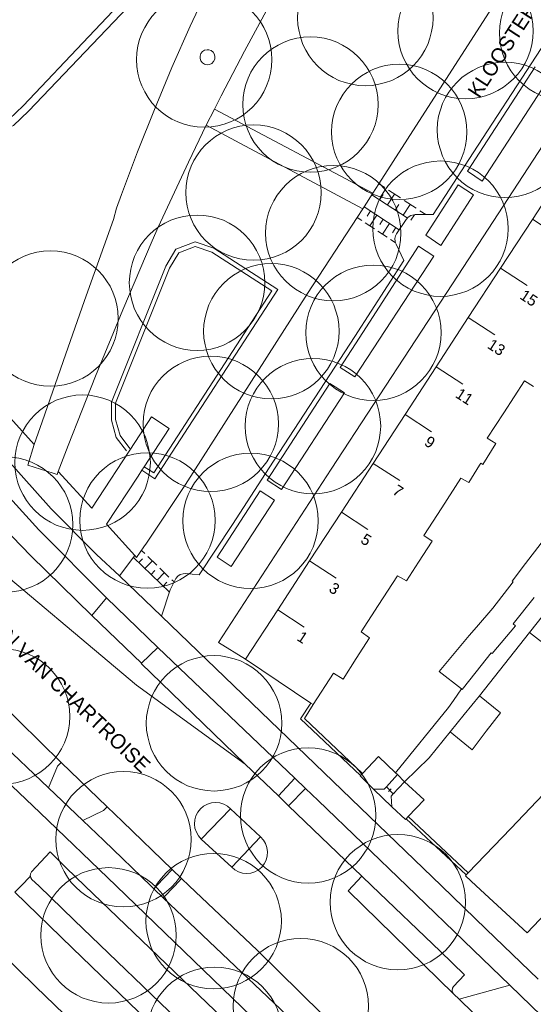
# Model space of a CAD drawing. Header units: metres. Extents: x 134994 to 136506, y 457393 to 459006.
# Tile 20 of 171: x 135253 to 135301, y 457789 to 457882. Entities that reach past the tile are written whole.
import ezdxf
from ezdxf.enums import TextEntityAlignment as Align

# ---------------------------------------------------------------- set-up
doc = ezdxf.new("R2010")
doc.units = ezdxf.units.M
for name, color, linetype, lineweight in [('B-WE-GR-BOOM-S', 250, 'Continuous', 13), ('B-WE-KG_BEBOUWING', 251, 'Continuous', 20), ('B-WE-KG_BEBOUWING TUSSENMUUR', 251, 'Continuous', 5), ('B-WE-KG_HUISNR', 251, 'Continuous', 5), ('B-WE-KG_ONDERGROND_REST', 251, 'Continuous', 5), ('B-WE-KG_STRAATNAAM', 251, 'Continuous', 5)]:
    doc.layers.add(name, color=color, linetype=linetype, lineweight=lineweight)
doc.styles.add('Styledgn000', font='dgn000.shx')

# ---------------------------------------------------------------- blocks, each defined once
blk = doc.blocks.new('SGR-BOOM_02')
blk.add_circle((0, 0), 6.4)

msp = doc.modelspace()

# ---------------------------------------------------------------- linework, layer by layer
at = {"layer": 'B-WE-KG_BEBOUWING', "flags": 128}
for points in [[(135283.069, 457835.335), (135280.058, 457830.72), (135277.051, 457826.105), (135274.006, 457821.437), (135280.187, 457817.285), (135280.399, 457817.145), (135282.324, 457820.122), (135280.399, 457817.145), (135280.187, 457817.285), (135274.006, 457821.437), (135277.051, 457826.105), (135280.058, 457830.72), (135283.069, 457835.335), (135286.077, 457839.948), (135289.085, 457844.563), (135292.033, 457849.082), (135295.062, 457853.729), (135298.112, 457858.405), (135301.121, 457863.02), (135304.054, 457867.516), (135307.063, 457872.131), (135310.148, 457876.862), (135313.155, 457881.476), (135316.166, 457886.089)], [(135301.216, 457847.226), (135300.374, 457847.762), (135298.404, 457844.737), (135296.837, 457842.331), (135297.675, 457841.813), (135296.425, 457839.847), (135296.236, 457839.967), (135296.114, 457839.77), (135295.111, 457838.151), (135294.368, 457838.539), (135292.542, 457835.735), (135290.845, 457833.129), (135291.645, 457832.606), (135290.34, 457830.595), (135289.202, 457828.841), (135288.36, 457829.312), (135286.531, 457826.503), (135284.916, 457824.023), (135285.732, 457823.459), (135284.461, 457821.489), (135285.732, 457823.459), (135284.916, 457824.023), (135286.531, 457826.503), (135288.36, 457829.312), (135289.202, 457828.841), (135290.34, 457830.595), (135291.645, 457832.606), (135290.845, 457833.129), (135292.542, 457835.735)], [(135301.947, 457832.396), (135300.481, 457830.468), (135299.221, 457828.812), (135299.316, 457828.741), (135297.371, 457826.264), (135299.316, 457828.741), (135299.221, 457828.812), (135300.481, 457830.468), (135301.947, 457832.396)], [(135301.283, 457827.273), (135299.292, 457824.77), (135299.528, 457824.586), (135297.331, 457821.959), (135297.222, 457822.043), (135295.801, 457820.244), (135294.482, 457818.573), (135294.426, 457818.616), (135292.319, 457820.258), (135293.724, 457821.958), (135295.129, 457823.659), (135293.724, 457821.958), (135292.319, 457820.258), (135294.426, 457818.616), (135294.482, 457818.573), (135295.801, 457820.244), (135297.222, 457822.043), (135297.331, 457821.959), (135299.528, 457824.586), (135299.292, 457824.77), (135301.283, 457827.273)], [(135295.807, 457800), (135294.786, 457800.952), (135294.87, 457801.04), (135294.786, 457800.952), (135295.807, 457800), (135300.624, 457795.552), (135304.795, 457799.937), (135304.854, 457800), (135308.511, 457803.815), (135312.228, 457807.692), (135316.543, 457812.195), (135319.661, 457815.447), (135323.619, 457819.576), (135317.805, 457825.023), (135323.619, 457819.576), (135319.661, 457815.447), (135316.543, 457812.195), (135312.228, 457807.692), (135308.511, 457803.815), (135304.854, 457800)]]:
    msp.add_lwpolyline(points, dxfattribs=at)
for points in [[(135302.178, 457825.638), (135303.531, 457827.36), (135305.426, 457829.548), (135305.541, 457829.451), (135307.035, 457828.195), (135308.106, 457827.295), (135305.586, 457825.802), (135303.565, 457827.334), (135303.531, 457827.36), (135305.426, 457829.548), (135305.541, 457829.451), (135308.48, 457832.914), (135309.846, 457831.707), (135307.035, 457828.195), (135308.106, 457827.295), (135305.586, 457825.802), (135304.269, 457824.058), (135302.953, 457822.315), (135300.859, 457823.958)], [(135302.178, 457825.638), (135303.531, 457827.36), (135303.565, 457827.334), (135305.586, 457825.802), (135304.269, 457824.058), (135302.953, 457822.315), (135300.859, 457823.958)], [(135283.232, 457819.547), (135282.324, 457820.122)], [(135296.755, 457814.615), (135298.095, 457816.358), (135296.117, 457817.966), (135294.681, 457816.209), (135293.337, 457814.566), (135295.415, 457812.872)], [(135296.755, 457814.615), (135298.095, 457816.358), (135296.117, 457817.966), (135294.681, 457816.209), (135293.337, 457814.566), (135295.415, 457812.872)], [(135288.38, 457810.52), (135287.323, 457809.366), (135287.119, 457809.144), (135286.096, 457809.157), (135287.835, 457807.463), (135289.124, 457806.285), (135289.181, 457806.344), (135289.124, 457806.285), (135287.835, 457807.463), (135287.764, 457808.499), (135287.971, 457808.718), (135287.764, 457808.499), (135287.835, 457807.463), (135286.096, 457809.157), (135284.826, 457810.391), (135284.863, 457810.431), (135284.826, 457810.391), (135286.096, 457809.157), (135287.119, 457809.144), (135287.323, 457809.366), (135288.38, 457810.52), (135288.191, 457810.696), (135286.566, 457812.247), (135285.057, 457810.638), (135286.566, 457812.247), (135288.191, 457810.696), (135288.38, 457810.52), (135289.043, 457809.849), (135290.901, 457808.135), (135289.383, 457806.554), (135290.901, 457808.135), (135289.043, 457809.849)]]:
    msp.add_lwpolyline(points, close=True, dxfattribs=at)
at = {"layer": 'B-WE-KG_BEBOUWING'}
for points in [[(135297.371, 457826.264), (135295.831, 457824.473), (135295.129, 457823.659), (135295.831, 457824.473)], [(135294.87, 457801.04), (135295.054, 457801.232), (135299.068, 457805.43), (135302.781, 457809.312), (135306.493, 457813.194), (135310.816, 457817.715), (135313.917, 457820.957), (135317.805, 457825.023), (135313.917, 457820.957), (135310.816, 457817.715), (135306.493, 457813.194), (135302.781, 457809.312), (135299.068, 457805.43), (135295.054, 457801.232)], [(135284.461, 457821.489), (135283.232, 457819.547)], [(135284.863, 457810.431), (135285.057, 457810.638)], [(135287.971, 457808.718), (135289.043, 457809.849)], [(135289.383, 457806.554), (135289.181, 457806.344)]]:
    msp.add_lwpolyline(points, close=True, dxfattribs=at)
at = {"layer": 'B-WE-KG_BEBOUWING TUSSENMUUR'}
for p, q in [((135301.117, 457863.022), (135303.63, 457861.384)), ((135298.108, 457858.408), (135300.621, 457856.77)), ((135295.046, 457853.741), (135297.559, 457852.103)), ((135292.022, 457849.089), (135294.535, 457847.451)), ((135289.081, 457844.566), (135291.594, 457842.928)), ((135286.072, 457839.952), (135288.585, 457838.314)), ((135283.063, 457835.338), (135285.576, 457833.7)), ((135283.063, 457835.338), (135285.576, 457833.7)), ((135280.059, 457830.72), (135282.567, 457829.086)), ((135280.059, 457830.72), (135282.567, 457829.086)), ((135277.045, 457826.11), (135279.558, 457824.472)), ((135277.045, 457826.11), (135279.558, 457824.472))]:
    msp.add_line(p, q, dxfattribs=at)
at = {"layer": 'B-WE-KG_ONDERGROND_REST'}
for p, q in [((135302.557, 457891.207), (135290.664, 457872.707)), ((135301.394, 457877.431), (135294.992, 457867.562)), ((135270.285, 457871.94), (135271.063, 457873.438)), ((135286.033, 457865.487), (135271.063, 457873.438)), ((135270.285, 457871.94), (135285.095, 457864.028)), ((135286.607, 457866.382), (135287.162, 457866.018)), ((135291.032, 457861.514), (135294.117, 457866.288)), ((135285.943, 457865.348), (135289.289, 457863.15)), ((135286.672, 457864.869), (135287.009, 457865.383)), ((135287.411, 457864.384), (135288.086, 457865.411)), ((135287.531, 457865.775), (135288.641, 457865.046)), ((135288.151, 457863.898), (135288.488, 457864.411)), ((135288.89, 457863.412), (135289.565, 457864.439)), ((135289.01, 457864.804), (135290.12, 457864.075)), ((135261.805, 457864.065), (135261.508, 457863.004)), ((135288.539, 457862.03), (135285.215, 457864.213)), ((135285.816, 457863.818), (135285.483, 457863.31)), ((135286.417, 457863.423), (135285.75, 457862.407)), ((135289.63, 457862.927), (135289.967, 457863.44)), ((135290.489, 457863.832), (135291.044, 457863.468)), ((135284.999, 457862.901), (135284.548, 457863.197)), ((135286.201, 457862.111), (135285.299, 457862.703)), ((135287.018, 457863.028), (135286.685, 457862.52)), ((135287.62, 457862.633), (135286.953, 457861.618)), ((135288.287, 457861.654), (135289.201, 457863.019)), ((135265.727, 457862.267), (135265.175, 457860.995)), ((135287.404, 457861.322), (135286.502, 457861.914)), ((135288.221, 457862.238), (135287.887, 457861.731)), ((135288.155, 457860.828), (135287.704, 457861.124)), ((135288.951, 457859.139), (135288.236, 457860.665)), ((135285.101, 457852.337), (135290.364, 457860.482)), ((135290.364, 457860.482), (135291.799, 457859.535)), ((135284.32, 457848.121), (135291.799, 457859.535)), ((135288.951, 457859.139), (135284.328, 457851.941)), ((135279.871, 457856.005), (135268.323, 457837.957)), ((135284.328, 457851.941), (135276.223, 457839.528)), ((135264.161, 457831.723), (135264.476, 457831.418)), ((135264.161, 457831.723), (135264.476, 457831.418)), ((135262.084, 457829.306), (135263.536, 457831.236)), ((135262.084, 457829.306), (135263.536, 457831.236)), ((135263.406, 457831.062), (135266.805, 457827.77)), ((135263.406, 457831.062), (135266.805, 457827.77)), ((135263.923, 457830.561), (135264.271, 457830.92)), ((135263.923, 457830.561), (135264.271, 457830.92)), ((135264.762, 457831.141), (135265.619, 457830.311)), ((135264.762, 457831.141), (135265.619, 457830.311)), ((135264.495, 457830.008), (135265.19, 457830.726)), ((135264.495, 457830.008), (135265.19, 457830.726)), ((135265.905, 457830.035), (135266.762, 457829.205)), ((135265.905, 457830.035), (135266.762, 457829.205)), ((135266.068, 457825.503), (135262.084, 457829.306)), ((135266.068, 457825.503), (135262.084, 457829.306)), ((135265.066, 457829.454), (135265.414, 457829.814)), ((135265.066, 457829.454), (135265.414, 457829.814)), ((135265.638, 457828.901), (135266.334, 457829.62)), ((135265.638, 457828.901), (135266.334, 457829.62)), ((135266.88, 457828), (135267.41, 457829.06)), ((135266.88, 457828), (135267.41, 457829.06)), ((135267.048, 457828.928), (135267.248, 457828.735)), ((135267.048, 457828.928), (135267.248, 457828.735)), ((135266.068, 457825.503), (135266.88, 457828)), ((135266.068, 457825.503), (135266.88, 457828)), ((135266.21, 457828.348), (135266.558, 457828.707)), ((135266.21, 457828.348), (135266.558, 457828.707)), ((135260.855, 457827.225), (135265.72, 457822.55)), ((135260.855, 457827.225), (135265.72, 457822.55)), ((135259.46, 457825.55), (135264.15, 457821.05)), ((135259.46, 457825.55), (135264.15, 457821.05)), ((135292.518, 457800), (135266.068, 457825.503)), ((135292.518, 457800), (135266.068, 457825.503)), ((135296.117, 457817.966), (135300.859, 457823.958)), ((135296.117, 457817.966), (135300.859, 457823.958)), ((135264.15, 457821.05), (135265.72, 457822.55)), ((135264.15, 457821.05), (135265.72, 457822.55)), ((135265.72, 457822.55), (135278.67, 457810.18)), ((135265.72, 457822.55), (135278.67, 457810.18)), ((135264.14, 457821.04), (135264.15, 457821.05)), ((135264.14, 457821.04), (135264.15, 457821.05)), ((135264.14, 457821.04), (135266.025, 457819.19)), ((135264.14, 457821.04), (135266.025, 457819.19)), ((135256.577, 457811.657), (135250.386, 457817.74)), ((135256.577, 457811.657), (135250.386, 457817.74)), ((135248.495, 457815.799), (135255.373, 457809.277)), ((135248.495, 457815.799), (135255.373, 457809.277)), ((135254.543, 457806.938), (135247.057, 457814.035)), ((135254.543, 457806.938), (135247.057, 457814.035)), ((135291.368, 457812.108), (135293.337, 457814.566)), ((135291.368, 457812.108), (135293.337, 457814.566)), ((135256.577, 457811.657), (135260.917, 457807.474)), ((135256.577, 457811.657), (135260.917, 457807.474)), ((135289.043, 457809.849), (135291.368, 457812.108)), ((135289.043, 457809.849), (135291.368, 457812.108)), ((135277.105, 457808.514), (135278.67, 457810.18)), ((135277.105, 457808.514), (135278.67, 457810.18)), ((135278.67, 457810.18), (135279.68, 457809.21)), ((135278.67, 457810.18), (135279.68, 457809.21)), ((135287.258, 457809.301), (135287.388, 457809.431)), ((135287.258, 457809.301), (135287.388, 457809.431)), ((135287.323, 457809.366), (135287.971, 457808.718)), ((135287.323, 457809.366), (135287.971, 457808.718)), ((135287.323, 457809.366), (135287.971, 457808.718)), ((135287.323, 457809.366), (135287.971, 457808.718)), ((135255.373, 457809.277), (135258.615, 457806.192)), ((135255.373, 457809.277), (135258.615, 457806.192)), ((135277.105, 457808.514), (135278.073, 457807.582)), ((135277.105, 457808.514), (135278.073, 457807.582)), ((135278.073, 457807.582), (135279.68, 457809.21)), ((135278.073, 457807.582), (135279.68, 457809.21)), ((135286.096, 457809.157), (135287.835, 457807.463)), ((135286.096, 457809.157), (135287.835, 457807.463)), ((135287.517, 457808.913), (135287.776, 457809.172)), ((135287.517, 457808.913), (135287.776, 457809.172)), ((135287.906, 457808.653), (135288.036, 457808.783)), ((135287.906, 457808.653), (135288.036, 457808.783)), ((135260.917, 457807.474), (135262.355, 457806.075)), ((135260.917, 457807.474), (135262.355, 457806.075)), ((135269.82, 457804.43), (135272.575, 457807.285)), ((135269.82, 457804.43), (135272.575, 457807.285)), ((135272.57, 457807.29), (135272.575, 457807.285)), ((135272.57, 457807.29), (135272.575, 457807.285)), ((135272.575, 457807.285), (135275.41, 457804.63)), ((135272.575, 457807.285), (135275.41, 457804.63)), ((135258.615, 457806.192), (135260.595, 457804.295)), ((135258.615, 457806.192), (135260.595, 457804.295)), ((135262.355, 457806.075), (135267.065, 457801.535)), ((135262.355, 457806.075), (135267.065, 457801.535)), ((135294.87, 457801.04), (135289.181, 457806.344)), ((135294.87, 457801.04), (135289.181, 457806.344)), ((135289.383, 457806.554), (135295.054, 457801.232)), ((135289.383, 457806.554), (135295.054, 457801.232)), ((135260.595, 457804.295), (135265.059, 457800)), ((135260.595, 457804.295), (135265.059, 457800)), ((135272.69, 457801.77), (135269.82, 457804.43)), ((135272.69, 457801.77), (135269.82, 457804.43)), ((135272.69, 457801.77), (135275.416, 457804.625)), ((135272.69, 457801.77), (135275.416, 457804.625)), ((135275.41, 457804.63), (135275.416, 457804.625)), ((135275.41, 457804.63), (135275.416, 457804.625)), ((135255.546, 457803.211), (135253.769, 457801.319)), ((135255.546, 457803.211), (135253.769, 457801.319)), ((135255.546, 457803.211), (135257.04, 457801.71)), ((135255.546, 457803.211), (135257.04, 457801.71)), ((135267.065, 457801.535), (135265.59, 457800)), ((135267.065, 457801.535), (135265.59, 457800)), ((135267.065, 457801.535), (135267.95, 457800.69)), ((135267.065, 457801.535), (135267.95, 457800.69)), ((135267.95, 457800.69), (135267.301, 457800)), ((135267.95, 457800.69), (135267.301, 457800)), ((135267.95, 457800.69), (135268.664, 457800)), ((135267.95, 457800.69), (135268.664, 457800)), ((135284.153, 457800), (135285.002, 457800.906)), ((135284.153, 457800), (135285.002, 457800.906)), ((135279.01, 457783.4), (135261.755, 457800)), ((135265.059, 457800), (135265.34, 457799.73)), ((135265.59, 457800), (135265.34, 457799.73)), ((135265.34, 457799.73), (135266.22, 457798.86)), ((135267.301, 457800), (135266.22, 457798.86)), ((135285.942, 457800), (135292.393, 457793.823)), ((135294.199, 457789.281), (135298.995, 457790.615)), ((135304.11, 457785.68), (135298.995, 457790.615)), ((135293.696, 457789.777), (135294.199, 457789.281)), ((135294.199, 457789.281), (135302.632, 457781.119))]:
    msp.add_line(p, q, dxfattribs=at)
at = {"layer": 'B-WE-KG_ONDERGROND_REST', "flags": 128}
for points in [[(135352.269, 457941.458), (135349.721, 457943.116), (135342.096, 457931.491), (135336.126, 457922.35), (135322.387, 457901.187), (135294.106, 457857.745), (135282.083, 457839.389), (135271.452, 457823.013), (135274.006, 457821.437)], [(135262.084, 457829.306), (135259.895, 457831.332), (135255.632, 457835.649), (135218.403, 457877.368), (135217.92, 457878.412), (135217.51, 457879.486), (135217.176, 457880.587), (135216.92, 457881.708), (135216.742, 457882.844), (135216.643, 457883.99), (135216.624, 457885.14), (135216.685, 457886.288), (135216.826, 457887.43), (135217.046, 457888.559), (135217.344, 457889.67), (135217.718, 457890.757), (135218.167, 457891.816), (135218.689, 457892.841), (135219.28, 457893.828), (135219.484, 457894.135), (135220.596, 457896.004)], [(135291.044, 457863.468), (135291.745, 457863.472), (135295.535, 457869.31), (135307.437, 457887.63), (135311.966, 457894.593), (135311.544, 457895.418)], [(135280.935, 457891.386), (135278.524, 457887.275), (135276.181, 457883.125), (135273.909, 457878.935), (135271.707, 457874.709), (135271.063, 457873.438)], [(135265.397, 457886.88), (135252.974, 457873.745), (135251.662, 457872.48), (135249.856, 457871.749), (135247.747, 457871.977), (135223.928, 457881.203)], [(135266.218, 457886.614), (135253.47, 457873.251), (135252.05, 457871.882), (135249.956, 457871.034), (135247.58, 457871.291), (135234.481, 457876.364)], [(135270.58, 457885.2), (135268.773, 457881.298), (135267.039, 457877.364), (135265.378, 457873.399), (135263.792, 457869.403), (135262.28, 457865.378), (135261.805, 457864.065)], [(135270.36, 457879.061), (135270.121, 457879.004), (135269.921, 457878.876), (135269.774, 457878.689), (135269.697, 457878.464), (135269.698, 457878.226), (135269.778, 457878.002), (135269.927, 457877.816), (135270.129, 457877.69), (135270.361, 457877.638), (135270.597, 457877.665), (135270.811, 457877.768), (135270.98, 457877.936), (135271.083, 457878.15), (135271.111, 457878.386), (135271.059, 457878.618), (135270.934, 457878.82), (135270.749, 457878.97), (135270.525, 457879.05), (135270.36, 457879.061)], [(135294.992, 457867.562), (135296.373, 457866.634), (135302.81, 457876.513)], [(135290.664, 457872.707), (135286.607, 457866.382)], [(135265.727, 457862.267), (135268.61, 457868.437), (135270.285, 457871.94)], [(135254.018, 457841.725), (135228.805, 457869.703)], [(135286.607, 457866.382), (135286.033, 457865.487)], [(135291.032, 457861.514), (135292.457, 457860.55), (135295.562, 457865.337), (135294.117, 457866.288)], [(135286.033, 457865.487), (135285.215, 457864.212)], [(135285.095, 457864.028), (135284.552, 457863.194)], [(135285.215, 457864.212), (135285.095, 457864.028)], [(135289.201, 457863.019), (135289.389, 457863.229), (135289.629, 457863.378), (135289.9, 457863.454), (135290.026, 457863.463)], [(135290.026, 457863.463), (135291.044, 457863.468)], [(135254.018, 457841.725), (135254.766, 457843.861), (135256.755, 457849.574), (135258.771, 457855.342), (135261.508, 457863.004)], [(135284.552, 457863.194), (135279.871, 457856.005)], [(135288.18, 457860.812), (135288.14, 457860.921), (135288.122, 457861.194), (135288.184, 457861.461), (135288.287, 457861.653)], [(135256.301, 457839.184), (135257.238, 457841.643), (135259.827, 457848.184), (135262.397, 457854.478), (135265.175, 457860.995)], [(135277.05, 457856.374), (135270.993, 457860.281), (135269.242, 457860.883), (135267.423, 457860.187), (135266.459, 457858.589), (135261.319, 457845.733), (135261.318, 457844.032), (135261.777, 457842.404), (135262.734, 457841.125)], [(135288.235, 457860.664), (135288.18, 457860.812)], [(135276.496, 457856.256), (135270.817, 457859.919), (135269.249, 457860.458), (135267.694, 457859.863), (135266.818, 457858.41), (135261.719, 457845.656), (135261.718, 457844.087), (135262.142, 457842.584), (135263.054, 457841.364)], [(135231.424, 457858.338), (135231.738, 457858.525), (135231.868, 457858.521), (135231.972, 457858.444), (135254.459, 457833.654), (135260.855, 457827.225)], [(135230.086, 457857.141), (135247.557, 457837.552), (135253.693, 457831.203), (135259.46, 457825.55)], [(135277.05, 457856.374), (135265.436, 457838.484), (135264.198, 457839.302)], [(135276.496, 457856.256), (135265.32, 457839.04), (135264.418, 457839.636)], [(135284.32, 457848.121), (135282.937, 457849.019), (135285.101, 457852.337)], [(135277.388, 457837.485), (135276.046, 457838.35), (135281.961, 457847.488), (135282.462, 457847.173), (135283.35, 457846.613), (135277.388, 457837.485)], [(135264.418, 457839.636), (135266.787, 457843.232), (135265.112, 457844.344), (135263.597, 457842.031), (135259.454, 457835.704), (135256.301, 457839.184)], [(135256.301, 457839.184), (135256.177, 457838.91), (135255.822, 457839.008), (135253.414, 457839.763), (135254.018, 457841.725)], [(135263.834, 457838.75), (135264.198, 457839.302)], [(135264.198, 457839.302), (135264.418, 457839.636)], [(135276.223, 457839.528), (135272.753, 457834.181), (135269.63, 457829.396), (135268.306, 457829.527)], [(135263.834, 457838.75), (135260.858, 457834.207)], [(135264.389, 457832.058), (135264.63, 457832.412), (135268.323, 457837.957)], [(135272.639, 457830.207), (135271.312, 457831.068), (135275.387, 457837.347), (135276.731, 457836.479), (135272.639, 457830.207)], [(135260.858, 457834.207), (135263.536, 457831.236)], [(135260.858, 457834.207), (135263.536, 457831.236)], [(135273.961, 457811.511), (135263.706, 457818.967), (135248.375, 457831.827)], [(135273.961, 457811.511), (135263.706, 457818.967), (135248.375, 457831.827)], [(135263.704, 457831.05), (135264.389, 457832.058)], [(135263.704, 457831.05), (135264.389, 457832.058)], [(135263.536, 457831.236), (135263.704, 457831.05)], [(135263.536, 457831.236), (135263.704, 457831.05)], [(135267.41, 457829.06), (135267.589, 457829.275), (135267.822, 457829.431), (135268.089, 457829.516), (135268.306, 457829.527)], [(135267.41, 457829.06), (135267.589, 457829.275), (135267.822, 457829.431), (135268.089, 457829.516), (135268.306, 457829.527)], [(135260.855, 457827.225), (135259.46, 457825.55)], [(135260.855, 457827.225), (135259.46, 457825.55)], [(135266.025, 457819.19), (135273.961, 457811.511)], [(135266.025, 457819.19), (135273.961, 457811.511)], [(135288.191, 457810.696), (135293.175, 457816.862), (135293.669, 457817.527), (135294.426, 457818.616)], [(135288.191, 457810.696), (135293.175, 457816.862), (135293.669, 457817.527), (135294.426, 457818.616)], [(135284.863, 457810.431), (135279.19, 457815.806), (135280.187, 457817.285)], [(135284.863, 457810.431), (135279.19, 457815.806), (135280.187, 457817.285)], [(135285.057, 457810.638), (135279.565, 457815.829), (135280.399, 457817.145)], [(135285.057, 457810.638), (135279.565, 457815.829), (135280.399, 457817.145)], [(135256.577, 457811.657), (135256.235, 457811.312), (135255.373, 457809.277)], [(135256.577, 457811.657), (135256.235, 457811.312), (135255.373, 457809.277)], [(135273.961, 457811.511), (135277.105, 457808.514)], [(135273.961, 457811.511), (135277.105, 457808.514)], [(135289.252, 457800), (135280.88, 457808.08), (135279.68, 457809.21)], [(135289.252, 457800), (135280.88, 457808.08), (135279.68, 457809.21)], [(135269.82, 457804.43), (135269.554, 457804.726), (135269.352, 457805.069), (135269.222, 457805.445), (135269.171, 457805.84), (135269.199, 457806.237), (135269.305, 457806.62), (135269.486, 457806.974), (135269.734, 457807.286), (135270.039, 457807.541), (135270.389, 457807.73), (135270.77, 457807.846), (135271.166, 457807.884), (135271.562, 457807.841), (135271.941, 457807.721), (135272.289, 457807.527), (135272.57, 457807.29)], [(135269.82, 457804.43), (135269.554, 457804.726), (135269.352, 457805.069), (135269.222, 457805.445), (135269.171, 457805.84), (135269.199, 457806.237), (135269.305, 457806.62), (135269.486, 457806.974), (135269.734, 457807.286), (135270.039, 457807.541), (135270.389, 457807.73), (135270.77, 457807.846), (135271.166, 457807.884), (135271.562, 457807.841), (135271.941, 457807.721), (135272.289, 457807.527), (135272.57, 457807.29)], [(135278.073, 457807.582), (135285.002, 457800.906)], [(135278.073, 457807.582), (135285.002, 457800.906)], [(135261.755, 457800), (135254.543, 457806.938)], [(135261.755, 457800), (135254.543, 457806.938)], [(135258.615, 457806.192), (135260.581, 457807.13), (135260.917, 457807.474)], [(135258.615, 457806.192), (135260.581, 457807.13), (135260.917, 457807.474)], [(135275.416, 457804.625), (135275.685, 457804.333), (135275.89, 457803.993), (135276.023, 457803.619), (135276.078, 457803.226), (135276.054, 457802.83), (135275.951, 457802.446), (135275.773, 457802.091), (135275.528, 457801.779), (135275.225, 457801.522), (135274.877, 457801.331), (135274.498, 457801.213), (135274.103, 457801.173), (135273.708, 457801.213), (135273.329, 457801.332), (135272.982, 457801.523), (135272.69, 457801.77)], [(135275.416, 457804.625), (135275.685, 457804.333), (135275.89, 457803.993), (135276.023, 457803.619), (135276.078, 457803.226), (135276.054, 457802.83), (135275.951, 457802.446), (135275.773, 457802.091), (135275.528, 457801.779), (135275.225, 457801.522), (135274.877, 457801.331), (135274.498, 457801.213), (135274.103, 457801.173), (135273.708, 457801.213), (135273.329, 457801.332), (135272.982, 457801.523), (135272.69, 457801.77)], [(135253.769, 457801.319), (135253.671, 457801.145), (135253.648, 457800.947), (135253.659, 457800.908)], [(135253.769, 457801.319), (135253.671, 457801.145), (135253.648, 457800.947), (135253.659, 457800.908)], [(135258.822, 457800), (135257.04, 457801.71)], [(135258.822, 457800), (135257.04, 457801.71)], [(135253.659, 457800.908), (135252.783, 457800)], [(135253.659, 457800.908), (135252.783, 457800)], [(135253.659, 457800.908), (135253.704, 457800.755), (135253.812, 457800.616)], [(135253.659, 457800.908), (135253.704, 457800.755), (135253.812, 457800.616)], [(135253.812, 457800.616), (135254.448, 457800)], [(135253.812, 457800.616), (135254.448, 457800)], [(135285.002, 457800.906), (135285.942, 457800)], [(135285.002, 457800.906), (135285.942, 457800)], [(135252.783, 457800), (135252.196, 457799.392), (135257.65, 457794.108), (135268.337, 457783.81), (135273.74, 457778.626)], [(135254.448, 457800), (135257.805, 457796.751), (135268.345, 457786.597)], [(135277.264, 457782.308), (135258.822, 457800)], [(135281.206, 457787.902), (135275.087, 457793.908), (135268.671, 457800)], [(135293.696, 457789.777), (135283.717, 457799.534), (135284.153, 457800)], [(135289.252, 457800), (135295.52, 457793.95), (135298.995, 457790.615)], [(135301.68, 457791.18), (135296.76, 457795.91), (135292.518, 457800)], [(135280.466, 457785.368), (135278.52, 457787.19), (135270.55, 457794.74), (135266.22, 457798.86)], [(135270.236, 457774.992), (135264.86, 457780.158), (135254.177, 457790.464), (135250.573, 457793.954)], [(135292.393, 457793.823), (135294.685, 457791.604), (135293.655, 457790.487)], [(135293.655, 457790.487), (135293.554, 457790.321), (135293.525, 457790.125), (135293.575, 457789.933), (135293.696, 457789.777)]]:
    msp.add_lwpolyline(points, dxfattribs=at)

# ---------------------------------------------------------------- block references
at = {"layer": 'B-WE-GR-BOOM-S'}
for p in [(135285.325, 457882.057), (135294.798, 457880.822), (135304.401, 457880.64), (135270.092, 457878.123), (135280.131, 457873.871), (135288.535, 457871.283), (135298.528, 457871.48), (135274.751, 457865.547), (135282.296, 457861.72), (135292.43, 457862.138), (135269.414, 457857.031), (135255.563, 457853.639), (135276.44, 457852.439), (135286.088, 457852.303), (135270.708, 457843.68), (135280.375, 457843.478), (135258.6, 457840.016), (135251.277, 457834.161), (135251.277, 457834.161), (135264.725, 457834.553), (135264.725, 457834.553), (135274.482, 457834.516), (135274.482, 457834.516), (135250.979, 457816.024), (135250.979, 457816.024), (135271.02, 457815.371), (135271.02, 457815.371), (135279.921, 457806.658), (135279.921, 457806.658), (135262.469, 457804.406), (135262.469, 457804.406), (135288.4, 457798.462), (135270.987, 457796.674), (135261.056, 457795.325), (135279.232, 457788.63), (135271.082, 457785.921)]:
    msp.add_blockref('SGR-BOOM_02', p, dxfattribs=at)

# ---------------------------------------------------------------- texts
at = {"layer": 'B-WE-KG_HUISNR', "linetype": 'Continuous', "style": 'Styledgn000'}
for s, p in [('15', (135300.13, 457856.016)), ('13', (135297.067, 457851.349)), ('11', (135294.044, 457846.696)), ('9', (135291.102, 457842.174)), ('7', (135288.094, 457837.56)), ('5', (135285.083, 457832.947)), ('5', (135285.083, 457832.947)), ('3', (135282.074, 457828.333)), ('3', (135282.074, 457828.333)), ('1', (135279.065, 457823.718)), ('1', (135279.065, 457823.718))]:
    msp.add_text(s, height=1.054, rotation=326.8907, dxfattribs=at).set_placement(p, align=Align.MIDDLE_LEFT)
at = {"layer": 'B-WE-KG_STRAATNAAM', "style": 'Styledgn000'}
for s, rotation, p in [('KLOOSTERLAAN', 56.96442, (135296.094, 457874.39)), ('LAAN VAN CHARTROISE', 316.2344, (135248.251, 457825.821)), ('LAAN VAN CHARTROISE', 316.2344, (135248.251, 457825.821))]:
    msp.add_text(s, height=1.4, rotation=rotation, dxfattribs=at).set_placement(p)

doc.saveas('drawing.dxf')
